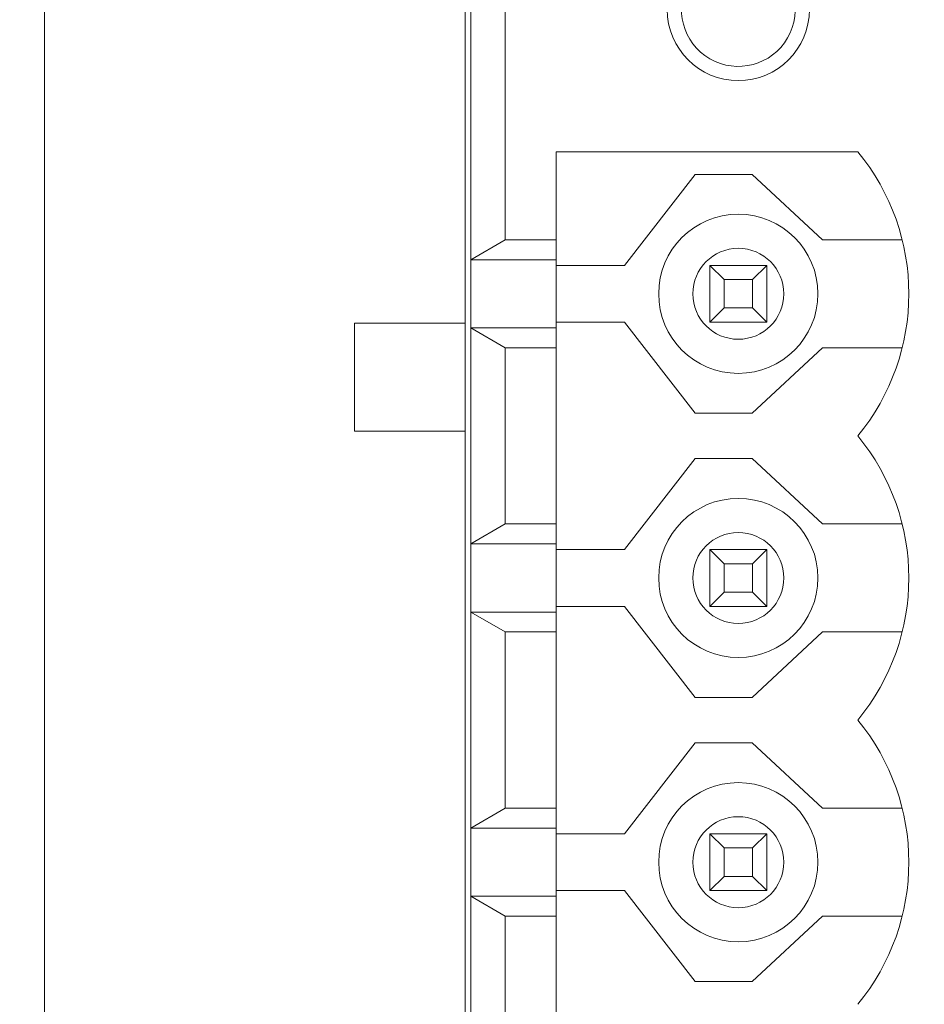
# Model space of a CAD drawing. Header units: millimetres. Extents: x 2293 to 4250, y -591 to 894.
# Tile 31 of 117: x 3452 to 3468, y 418 to 435. Entities that reach past the tile are written whole.
import ezdxf

# ---------------------------------------------------------------- set-up
doc = ezdxf.new("R2010")
doc.units = ezdxf.units.MM
doc.header["$PDSIZE"] = -1
doc.layers.add('1', color=7, linetype='Continuous', lineweight=13)
doc.dimstyles.new('ISO-25', dxfattribs={"dimtxt": 2.5, "dimasz": 2.5, "dimexe": 1.25, "dimexo": 0.625, "dimtad": 1, "dimtxsty": 'Standard', "dimcen": 2.5, "dimadec": 0, "dimazin": 0, "dimtfac": 1, "dimtmove": 0, "dimatfit": 3, "dimfxl": 1, "dimarcsym": 0})

# ---------------------------------------------------------------- blocks, each defined once
blk = doc.blocks.new('*D109')
at = {"color": 0, "lineweight": -2}
for p, q in [((3454.195, 446.793), (3414.47, 446.793)), ((3416.47, 442.713), (3416.47, 424.159)), ((3416.47, 398.473), (3416.47, 417.027)), ((3454.195, 394.393), (3414.47, 394.393))]:
    blk.add_line(p, q, dxfattribs=at)
at = {"color": 0}
for points in [[(3417.15, 442.713), (3415.79, 442.713), (3416.47, 446.793)], [(3415.79, 398.473), (3417.15, 398.473), (3416.47, 394.393)]]:
    blk.add_solid(points, dxfattribs=at)
at = {"layer": 'Defpoints', "color": 0}
for p in [(3416.47, 446.793), (3454.195, 446.793), (3454.195, 394.393)]:
    blk.add_point(p, dxfattribs=at)
at = {"color": 0, "insert": (3416.47, 420.593), "char_height": 3.5, "attachment_point": 5}
blk.add_mtext('52,4%%p0,2', dxfattribs=at)
blk = doc.blocks.new('*D110')
at = {"color": 0, "lineweight": -2}
for p, q in [((3615.195, 438.093), (3438.352, 438.093)), ((3440.352, 434.013), (3440.352, 423.867)), ((3440.352, 407.173), (3440.352, 417.319)), ((3449.495, 403.093), (3438.352, 403.093))]:
    blk.add_line(p, q, dxfattribs=at)
at = {"color": 0}
for points in [[(3441.032, 434.013), (3439.672, 434.013), (3440.352, 438.093)], [(3439.672, 407.173), (3441.032, 407.173), (3440.352, 403.093)]]:
    blk.add_solid(points, dxfattribs=at)
at = {"layer": 'Defpoints', "color": 0}
for p in [(3440.352, 438.093), (3615.195, 438.093), (3449.495, 403.093)]:
    blk.add_point(p, dxfattribs=at)
at = {"color": 0, "insert": (3440.352, 420.593), "char_height": 3.5, "attachment_point": 5}
blk.add_mtext('(35)', dxfattribs=at)
blk = doc.blocks.new('*D111')
at = {"color": 0, "lineweight": -2}
for p, q in [((3615.195, 438.093), (3615.195, 356.944)), ((3449.495, 403.093), (3449.495, 356.944)), ((3453.575, 358.944), (3611.115, 358.944))]:
    blk.add_line(p, q, dxfattribs=at)
at = {"color": 0}
for points in [[(3453.575, 359.624), (3453.575, 358.264), (3449.495, 358.944)], [(3611.115, 358.264), (3611.115, 359.624), (3615.195, 358.944)]]:
    blk.add_solid(points, dxfattribs=at)
at = {"layer": 'Defpoints', "color": 0}
for p in [(3615.195, 438.093), (3449.495, 403.093), (3615.195, 358.944)]:
    blk.add_point(p, dxfattribs=at)
at = {"color": 0, "insert": (3532.345, 362.509), "char_height": 3.5, "attachment_point": 5}
blk.add_mtext('(165,7)', dxfattribs=at)

msp = doc.modelspace()

# ---------------------------------------------------------------- linework, layer by layer
at = {"layer": '1', "color": 7, "linetype": 'Continuous', "lineweight": 18}
for p, q in [((3452.195, 396.393), (3452.195, 444.793)), ((3452.195, 444.793), (3452.195, 396.393)), ((3459.595, 430.073), (3459.595, 438.553)), ((3459.695, 438.088), (3459.695, 431.188)), ((3460.295, 431.538), (3460.295, 438.088)), ((3461.195, 431.538), (3461.195, 433.088)), ((3461.195, 433.088), (3466.495, 433.088)), ((3463.636, 432.688), (3462.395, 431.088)), ((3463.636, 432.688), (3464.636, 432.688)), ((3465.878, 431.538), (3464.636, 432.688)), ((3459.695, 431.188), (3460.295, 431.538)), ((3460.295, 431.538), (3461.195, 431.538)), ((3461.195, 431.538), (3461.195, 431.188)), ((3465.878, 431.538), (3467.278, 431.538)), ((3459.695, 429.988), (3459.695, 431.188)), ((3459.695, 431.188), (3461.195, 431.188)), ((3461.195, 429.988), (3461.195, 431.188)), ((3461.195, 431.088), (3462.395, 431.088)), ((3464.895, 431.088), (3463.895, 431.088)), ((3464.145, 430.838), (3463.895, 431.088)), ((3463.895, 431.088), (3463.895, 430.088)), ((3464.645, 430.838), (3464.895, 431.088)), ((3464.895, 430.088), (3464.895, 431.088)), ((3464.145, 430.838), (3464.645, 430.838)), ((3464.145, 430.338), (3464.145, 430.838)), ((3464.645, 430.838), (3464.645, 430.338)), ((3463.895, 430.088), (3464.145, 430.338)), ((3464.645, 430.338), (3464.145, 430.338)), ((3464.895, 430.088), (3464.645, 430.338)), ((3457.645, 428.173), (3457.645, 430.073)), ((3457.645, 430.073), (3459.595, 430.073)), ((3459.595, 430.073), (3459.595, 428.173)), ((3459.695, 429.988), (3461.195, 429.988)), ((3460.295, 429.638), (3459.695, 429.988)), ((3459.695, 429.988), (3459.695, 426.188)), ((3462.395, 430.088), (3461.195, 430.088)), ((3461.195, 429.988), (3461.195, 429.638)), ((3462.395, 430.088), (3463.636, 428.488)), ((3463.895, 430.088), (3464.895, 430.088)), ((3460.295, 429.638), (3461.195, 429.638)), ((3460.295, 426.538), (3460.295, 429.638)), ((3461.195, 426.538), (3461.195, 429.638)), ((3464.636, 428.488), (3465.878, 429.638)), ((3467.278, 429.638), (3465.878, 429.638)), ((3464.636, 428.488), (3463.636, 428.488)), ((3459.595, 428.173), (3457.645, 428.173)), ((3459.595, 413.003), (3459.595, 428.173)), ((3463.636, 427.688), (3462.395, 426.088)), ((3463.636, 427.688), (3464.636, 427.688)), ((3465.878, 426.538), (3464.636, 427.688)), ((3459.695, 426.188), (3460.295, 426.538)), ((3460.295, 426.538), (3461.195, 426.538)), ((3461.195, 426.538), (3461.195, 426.188)), ((3465.878, 426.538), (3467.278, 426.538)), ((3459.695, 424.988), (3459.695, 426.188)), ((3459.695, 426.188), (3461.195, 426.188)), ((3461.195, 424.988), (3461.195, 426.188)), ((3461.195, 426.088), (3462.395, 426.088)), ((3464.895, 426.088), (3463.895, 426.088)), ((3464.145, 425.838), (3463.895, 426.088)), ((3463.895, 426.088), (3463.895, 425.088)), ((3464.645, 425.838), (3464.895, 426.088)), ((3464.895, 425.088), (3464.895, 426.088)), ((3464.145, 425.838), (3464.645, 425.838)), ((3464.145, 425.338), (3464.145, 425.838)), ((3464.645, 425.838), (3464.645, 425.338)), ((3463.895, 425.088), (3464.145, 425.338)), ((3464.645, 425.338), (3464.145, 425.338)), ((3464.895, 425.088), (3464.645, 425.338)), ((3462.395, 425.088), (3461.195, 425.088)), ((3462.395, 425.088), (3463.636, 423.488)), ((3463.895, 425.088), (3464.895, 425.088)), ((3459.695, 424.988), (3459.695, 421.188)), ((3460.295, 424.638), (3459.695, 424.988)), ((3459.695, 424.988), (3461.195, 424.988)), ((3461.195, 424.988), (3461.195, 424.638)), ((3460.295, 421.538), (3460.295, 424.638)), ((3460.295, 424.638), (3461.195, 424.638)), ((3461.195, 421.538), (3461.195, 424.638)), ((3464.636, 423.488), (3465.878, 424.638)), ((3467.278, 424.638), (3465.878, 424.638)), ((3464.636, 423.488), (3463.636, 423.488)), ((3463.636, 422.688), (3462.395, 421.088)), ((3463.636, 422.688), (3464.636, 422.688)), ((3465.878, 421.538), (3464.636, 422.688)), ((3459.695, 421.188), (3460.295, 421.538)), ((3460.295, 421.538), (3461.195, 421.538)), ((3461.195, 421.538), (3461.195, 421.188)), ((3465.878, 421.538), (3467.278, 421.538)), ((3459.695, 419.988), (3459.695, 421.188)), ((3459.695, 421.188), (3461.195, 421.188)), ((3461.195, 419.988), (3461.195, 421.188)), ((3461.195, 421.088), (3462.395, 421.088)), ((3464.895, 421.088), (3463.895, 421.088)), ((3464.145, 420.838), (3463.895, 421.088)), ((3463.895, 421.088), (3463.895, 420.088)), ((3464.645, 420.838), (3464.895, 421.088)), ((3464.895, 420.088), (3464.895, 421.088)), ((3464.145, 420.838), (3464.645, 420.838)), ((3464.145, 420.338), (3464.145, 420.838)), ((3464.645, 420.838), (3464.645, 420.338)), ((3463.895, 420.088), (3464.145, 420.338)), ((3464.645, 420.338), (3464.145, 420.338)), ((3464.895, 420.088), (3464.645, 420.338)), ((3462.395, 420.088), (3461.195, 420.088)), ((3462.395, 420.088), (3463.636, 418.488)), ((3463.895, 420.088), (3464.895, 420.088)), ((3459.695, 419.988), (3459.695, 416.188)), ((3460.295, 419.638), (3459.695, 419.988)), ((3459.695, 419.988), (3461.195, 419.988)), ((3461.195, 419.988), (3461.195, 419.638)), ((3460.295, 419.638), (3461.195, 419.638)), ((3460.295, 416.538), (3460.295, 419.638)), ((3461.195, 416.538), (3461.195, 419.638)), ((3464.636, 418.488), (3465.878, 419.638)), ((3467.278, 419.638), (3465.878, 419.638)), ((3464.636, 418.488), (3463.636, 418.488))]:
    msp.add_line(p, q, dxfattribs=at)
for centre, radius, start, end in [((3464.395, 435.588), 1.25, 90, 270), ((3464.395, 435.588), 1.25, 270, 90), ((3464.395, 435.588), 1, 60, 240), ((3464.395, 435.588), 1, 240, 60), ((3463.472, 430.588), 3.922, 320.4022, 39.5978), ((3464.395, 430.588), 1.4, 90, 270), ((3464.395, 430.588), 1.4, 270, 90), ((3464.395, 430.588), 0.8, 90, 270), ((3464.395, 430.588), 0.8, 270, 90), ((3463.472, 425.588), 3.922, 320.4022, 39.5978), ((3464.395, 425.588), 1.4, 90, 270), ((3464.395, 425.588), 1.4, 270, 90), ((3464.395, 425.588), 0.8, 90, 270), ((3464.395, 425.588), 0.8, 270, 90), ((3463.472, 420.588), 3.922, 320.4022, 39.5978), ((3464.395, 420.588), 1.4, 90, 270), ((3464.395, 420.588), 1.4, 270, 90), ((3464.395, 420.588), 0.8, 90, 270), ((3464.395, 420.588), 0.8, 270, 90)]:
    msp.add_arc(centre, radius, start, end, dxfattribs=at)

# ---------------------------------------------------------------- dimensions: what is measured, and where the dimension line sits
at = {"color": 1}
dim = msp.add_linear_dim(base=(3416.47, 446.793), p1=(3454.195, 394.393), p2=(3454.195, 446.793), angle=90, dimstyle='ISO-25', override={"dimtxt": 3.5, "dimasz": 4.08, "dimexe": 2, "dimexo": 0, "dimgap": 1.524, "dimtad": 1, "dimtih": 1, "dimtoh": 1, "dimdec": 1, "dimzin": 0, "dimadec": 2, "dimtol": 1, "dimlim": 0, "dimtp": 0.2, "dimtm": 0.2, "dimtdec": 1, "dimtzin": 0}, dxfattribs=at)
dim.commit()
dim.dimension.update_dxf_attribs({"geometry": '*D109', "text_midpoint": (3416.47, 420.593), "dimtype": 160})
dim = msp.add_linear_dim(base=(3440.352, 438.093), p1=(3449.495, 403.093), p2=(3615.195, 438.093), angle=90, text='(<>)', dimstyle='ISO-25', override={"dimtxt": 3.5, "dimasz": 4.08, "dimexe": 2, "dimexo": 0, "dimgap": 1.524, "dimtih": 1, "dimtoh": 1, "dimdec": 0, "dimzin": 0, "dimtxsty": 'Standard', "dimadec": 2, "dimtzin": 0}, dxfattribs=at)
dim.commit()
dim.dimension.update_dxf_attribs({"geometry": '*D110', "text_midpoint": (3440.352, 420.593), "dimtype": 160})
dim = msp.add_linear_dim(base=(3615.195, 358.944), p1=(3449.495, 403.093), p2=(3615.195, 438.093), text='(<>)', dimstyle='ISO-25', override={"dimtxt": 3.5, "dimasz": 4.08, "dimexe": 2, "dimexo": 0, "dimgap": 1.524, "dimtih": 1, "dimtoh": 1, "dimdec": 1, "dimzin": 0, "dimtxsty": 'Standard', "dimadec": 2, "dimtzin": 0}, dxfattribs=at)
dim.commit()
dim.dimension.update_dxf_attribs({"geometry": '*D111', "text_midpoint": (3532.345, 358.944), "dimtype": 160})

doc.saveas('drawing.dxf')
